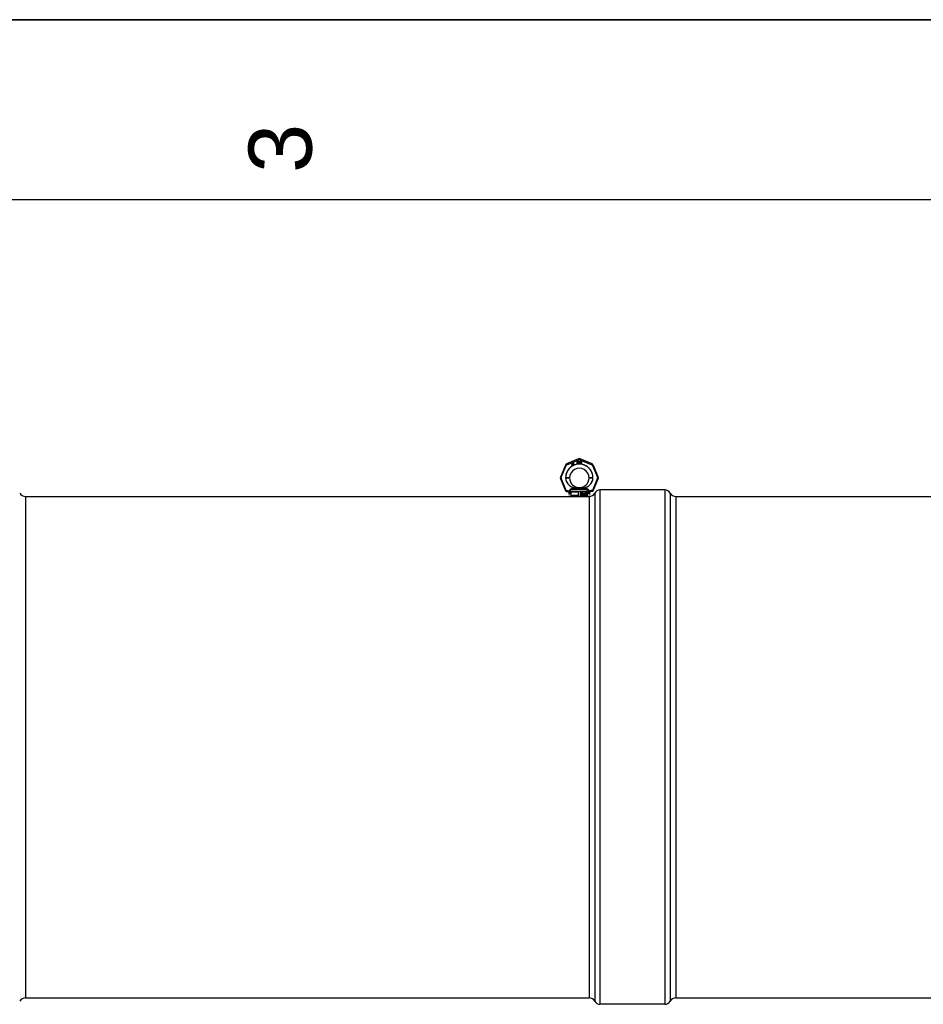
# Model space of a CAD drawing. Header units: millimetres. Extents: x 0 to 297, y 0 to 210.
# Tile 16 of 31: x 97 to 147, y 155 to 210. Entities that reach past the tile are written whole.
import ezdxf

# ---------------------------------------------------------------- set-up
doc = ezdxf.new("R2010")
doc.units = ezdxf.units.MM
doc.header["$LTSCALE"] = 16.335
doc.layers.get('0').update_dxf_attribs({"linetype": 'CONTINUOUS'})
doc.layers.add('001-M31079-X02', color=7, linetype='CONTINUOUS')
doc.layers.add('AXES_REF', color=7, linetype='CONTINUOUS')
doc.styles.add('TEXTSTYLE_2', font='arial.ttf')

# ---------------------------------------------------------------- blocks, each defined once
blk = doc.blocks.new('MARGEA4_BL0', base_point=(148.514, 105.014))
at = {"color": 7, "linetype": 'Continuous'}
for p, q in [((297.014, 210.014), (0.014, 210.014)), ((287.014, 200.014), (10.014, 200.014))]:
    blk.add_line(p, q, dxfattribs=at)
at = {"color": 7, "linetype": 'Continuous', "style": 'TEXTSTYLE_2', "oblique": 0}
blk.add_text('3', height=3.5, rotation=90, dxfattribs=at).set_placement((113.139, 201.514))

msp = doc.modelspace()

# ---------------------------------------------------------------- linework, layer by layer
at = {"color": 7, "linetype": 'Continuous'}
for p, q in [((0, 210), (297, 210)), ((127.835, 183.557), (128.124, 183.557)), ((133.329, 183.557), (182.917, 183.557))]:
    msp.add_line(p, q, dxfattribs=at)
at = {"layer": '001-M31079-X02', "color": 9, "linetype": 'Continuous'}
for p, q in [((127.206, 185.299), (126.931, 184.637)), ((126.976, 184.62), (127.25, 185.282)), ((127.933, 185.639), (127.271, 185.364)), ((127.289, 185.321), (127.952, 185.596)), ((128.007, 185.596), (128.669, 185.321)), ((128.688, 185.364), (128.025, 185.639)), ((128.708, 185.282), (128.983, 184.62)), ((128.753, 185.299), (129.027, 184.637)), ((126.931, 184.545), (127.213, 183.864)), ((127.257, 183.886), (126.976, 184.565)), ((127.222, 184.59), (127.222, 184.595)), ((128.983, 184.565), (128.702, 183.886)), ((128.737, 184.598), (128.737, 184.592)), ((128.745, 183.864), (129.027, 184.545)), ((127.257, 183.836), (127.253, 183.836)), ((127.273, 183.886), (127.257, 183.886)), ((127.257, 183.886), (127.257, 183.836)), ((127.273, 183.836), (127.257, 183.836)), ((127.273, 183.886), (127.273, 183.836)), ((127.44, 183.692), (127.378, 183.692)), ((127.431, 183.834), (127.431, 183.818)), ((128.496, 183.835), (127.462, 183.835)), ((127.592, 183.954), (127.588, 183.988)), ((128.366, 183.954), (127.592, 183.954)), ((127.822, 184.012), (127.825, 183.977)), ((127.822, 184.012), (127.825, 183.977)), ((128.134, 183.977), (128.136, 184.012)), ((128.136, 184.012), (128.134, 183.977)), ((128.371, 183.988), (128.366, 183.954)), ((128.366, 183.954), (128.371, 183.988)), ((128.58, 183.692), (128.518, 183.692)), ((128.527, 183.818), (128.527, 183.834)), ((128.702, 183.886), (128.685, 183.886)), ((128.685, 183.886), (128.685, 183.836)), ((128.702, 183.836), (128.685, 183.836)), ((128.702, 183.886), (128.702, 183.836)), ((128.702, 183.836), (128.705, 183.836))]:
    msp.add_line(p, q, dxfattribs=at)
at = {"layer": '001-M31079-X02', "color": 7, "linetype": 'Continuous'}
for p, q in [((127.566, 185.395), (127.559, 185.312)), ((127.559, 185.312), (127.567, 185.298)), ((127.577, 185.401), (127.566, 185.395)), ((127.567, 185.298), (127.608, 185.322)), ((127.571, 185.319), (127.576, 185.378)), ((127.601, 185.336), (127.571, 185.319)), ((127.576, 185.378), (127.601, 185.336)), ((127.611, 185.342), (127.577, 185.401)), ((127.608, 185.322), (127.625, 185.293)), ((127.629, 185.352), (127.611, 185.342)), ((127.636, 185.338), (127.619, 185.328)), ((127.637, 185.297), (127.619, 185.328)), ((127.625, 185.293), (127.637, 185.293)), ((127.641, 185.394), (127.627, 185.386)), ((127.627, 185.386), (127.632, 185.377)), ((127.636, 185.338), (127.629, 185.352)), ((127.639, 185.417), (127.631, 185.412)), ((127.631, 185.412), (127.641, 185.394)), ((127.646, 185.385), (127.632, 185.377)), ((127.65, 185.399), (127.639, 185.417)), ((127.646, 185.385), (127.672, 185.341)), ((127.669, 185.41), (127.65, 185.399)), ((127.655, 185.39), (127.674, 185.401)), ((127.678, 185.351), (127.655, 185.39)), ((127.669, 185.41), (127.674, 185.401)), ((127.672, 185.341), (127.68, 185.334)), ((127.678, 185.351), (127.683, 185.345)), ((127.68, 185.334), (127.688, 185.333)), ((127.691, 185.343), (127.683, 185.345)), ((127.688, 185.333), (127.694, 185.334)), ((127.701, 185.346), (127.691, 185.343)), ((127.706, 185.337), (127.694, 185.334)), ((127.701, 185.346), (127.706, 185.337)), ((127.848, 185.511), (127.848, 185.391)), ((127.848, 185.511), (127.896, 185.511)), ((127.86, 185.391), (127.848, 185.391)), ((127.86, 185.46), (127.86, 185.499)), ((127.898, 185.499), (127.86, 185.499)), ((127.898, 185.46), (127.86, 185.46)), ((127.86, 185.445), (127.86, 185.391)), ((127.894, 185.445), (127.86, 185.445)), ((127.894, 185.445), (127.91, 185.391)), ((127.906, 185.509), (127.896, 185.511)), ((127.898, 185.499), (127.904, 185.496)), ((127.904, 185.463), (127.898, 185.46)), ((127.904, 185.496), (127.908, 185.491)), ((127.908, 185.468), (127.904, 185.463)), ((127.906, 185.509), (127.914, 185.501)), ((127.914, 185.455), (127.906, 185.45)), ((127.924, 185.391), (127.906, 185.45)), ((127.908, 185.491), (127.91, 185.483)), ((127.91, 185.476), (127.908, 185.468)), ((127.91, 185.483), (127.91, 185.476)), ((127.924, 185.391), (127.91, 185.391)), ((127.914, 185.501), (127.92, 185.491)), ((127.92, 185.465), (127.914, 185.455)), ((127.92, 185.491), (127.922, 185.483)), ((127.922, 185.473), (127.92, 185.465)), ((127.922, 185.483), (127.922, 185.473)), ((127.94, 185.511), (127.94, 185.432)), ((127.94, 185.511), (127.952, 185.511)), ((127.94, 185.432), (127.942, 185.419)), ((127.942, 185.419), (127.946, 185.409)), ((127.946, 185.409), (127.954, 185.399)), ((127.952, 185.511), (127.952, 185.432)), ((127.952, 185.432), (127.954, 185.422)), ((127.954, 185.422), (127.958, 185.414)), ((127.954, 185.399), (127.962, 185.394)), ((127.958, 185.414), (127.964, 185.409)), ((127.972, 185.391), (127.962, 185.394)), ((127.972, 185.406), (127.964, 185.409)), ((127.972, 185.406), (127.98, 185.406)), ((127.98, 185.391), (127.972, 185.391)), ((127.988, 185.409), (127.98, 185.406)), ((127.99, 185.394), (127.98, 185.391)), ((127.994, 185.414), (127.988, 185.409)), ((127.998, 185.399), (127.99, 185.394)), ((127.998, 185.422), (127.994, 185.414)), ((128, 185.432), (127.998, 185.422)), ((128.006, 185.409), (127.998, 185.399)), ((128, 185.511), (128, 185.432)), ((128, 185.511), (128.012, 185.511)), ((128.01, 185.419), (128.006, 185.409)), ((128.01, 185.419), (128.012, 185.432)), ((128.012, 185.511), (128.012, 185.432)), ((128.028, 185.511), (128.028, 185.391)), ((128.028, 185.511), (128.076, 185.511)), ((128.076, 185.391), (128.028, 185.391)), ((128.04, 185.406), (128.04, 185.496)), ((128.076, 185.496), (128.04, 185.496)), ((128.076, 185.406), (128.04, 185.406)), ((128.086, 185.509), (128.076, 185.511)), ((128.076, 185.496), (128.084, 185.493)), ((128.084, 185.409), (128.076, 185.406)), ((128.086, 185.394), (128.076, 185.391)), ((128.084, 185.493), (128.09, 185.488)), ((128.09, 185.414), (128.084, 185.409)), ((128.086, 185.509), (128.094, 185.504)), ((128.094, 185.399), (128.086, 185.394)), ((128.09, 185.488), (128.094, 185.481)), ((128.094, 185.422), (128.09, 185.414)), ((128.094, 185.504), (128.102, 185.493)), ((128.094, 185.481), (128.096, 185.47)), ((128.096, 185.432), (128.094, 185.422)), ((128.102, 185.409), (128.094, 185.399)), ((128.096, 185.47), (128.096, 185.432)), ((128.102, 185.493), (128.106, 185.483)), ((128.106, 185.419), (128.102, 185.409)), ((128.108, 185.47), (128.106, 185.483)), ((128.106, 185.419), (128.108, 185.432)), ((128.108, 185.47), (128.108, 185.432)), ((127.222, 184.598), (127.222, 184.59)), ((127.222, 184.598), (127.222, 184.592)), ((128.737, 184.59), (128.737, 184.598)), ((128.737, 184.59), (128.737, 184.595)), ((127.431, 183.834), (127.431, 183.818)), ((127.462, 183.835), (127.462, 183.819)), ((127.931, 183.797), (127.516, 183.797)), ((127.516, 183.797), (127.516, 183.617)), ((127.931, 183.617), (127.516, 183.617)), ((127.931, 183.617), (127.931, 183.797)), ((128.442, 183.797), (128.027, 183.797)), ((128.027, 183.797), (128.027, 183.617)), ((128.442, 183.617), (128.027, 183.617)), ((128.07, 183.75), (128.103, 183.75)), ((128.07, 183.666), (128.07, 183.75)), ((128.08, 183.666), (128.07, 183.666)), ((128.073, 183.666), (128.073, 183.75)), ((128.104, 183.741), (128.077, 183.741)), ((128.077, 183.741), (128.077, 183.714)), ((128.077, 183.714), (128.104, 183.714)), ((128.101, 183.703), (128.077, 183.703)), ((128.077, 183.703), (128.077, 183.666)), ((128.08, 183.714), (128.08, 183.741)), ((128.08, 183.703), (128.08, 183.666)), ((128.099, 183.703), (128.108, 183.666)), ((128.106, 183.748), (128.1, 183.75)), ((128.101, 183.741), (128.105, 183.739)), ((128.105, 183.716), (128.101, 183.714)), ((128.101, 183.703), (128.111, 183.666)), ((128.109, 183.748), (128.103, 183.75)), ((128.104, 183.741), (128.107, 183.739)), ((128.107, 183.716), (128.104, 183.714)), ((128.107, 183.739), (128.105, 183.739)), ((128.105, 183.739), (128.107, 183.736)), ((128.107, 183.719), (128.105, 183.716)), ((128.107, 183.716), (128.105, 183.716)), ((128.109, 183.748), (128.106, 183.748)), ((128.111, 183.743), (128.106, 183.748)), ((128.106, 183.707), (128.111, 183.71)), ((128.109, 183.707), (128.106, 183.707)), ((128.117, 183.666), (128.106, 183.707)), ((128.107, 183.739), (128.11, 183.736)), ((128.11, 183.736), (128.107, 183.736)), ((128.107, 183.736), (128.108, 183.73)), ((128.108, 183.725), (128.107, 183.719)), ((128.11, 183.719), (128.107, 183.716)), ((128.11, 183.719), (128.107, 183.719)), ((128.111, 183.73), (128.108, 183.73)), ((128.108, 183.725), (128.108, 183.73)), ((128.111, 183.725), (128.108, 183.725)), ((128.12, 183.666), (128.108, 183.666)), ((128.114, 183.743), (128.109, 183.748)), ((128.109, 183.707), (128.114, 183.71)), ((128.12, 183.666), (128.109, 183.707)), ((128.11, 183.736), (128.111, 183.73)), ((128.111, 183.725), (128.11, 183.719)), ((128.114, 183.743), (128.111, 183.743)), ((128.115, 183.736), (128.111, 183.743)), ((128.111, 183.73), (128.111, 183.725)), ((128.111, 183.71), (128.115, 183.718)), ((128.114, 183.71), (128.111, 183.71)), ((128.117, 183.736), (128.114, 183.743)), ((128.114, 183.71), (128.117, 183.718)), ((128.117, 183.736), (128.115, 183.736)), ((128.116, 183.73), (128.115, 183.736)), ((128.115, 183.718), (128.116, 183.723)), ((128.117, 183.718), (128.115, 183.718)), ((128.119, 183.73), (128.116, 183.73)), ((128.116, 183.73), (128.116, 183.723)), ((128.119, 183.723), (128.116, 183.723)), ((128.119, 183.73), (128.117, 183.736)), ((128.117, 183.718), (128.119, 183.723)), ((128.119, 183.73), (128.119, 183.723)), ((128.137, 183.689), (128.127, 183.689)), ((128.127, 183.689), (128.128, 183.682)), ((128.131, 183.682), (128.128, 183.682)), ((128.128, 183.682), (128.132, 183.673)), ((128.13, 183.689), (128.131, 183.682)), ((128.132, 183.737), (128.131, 183.73)), ((128.134, 183.73), (128.131, 183.73)), ((128.131, 183.723), (128.131, 183.73)), ((128.134, 183.723), (128.131, 183.723)), ((128.131, 183.723), (128.132, 183.716)), ((128.131, 183.682), (128.135, 183.673)), ((128.137, 183.744), (128.132, 183.737)), ((128.135, 183.737), (128.132, 183.737)), ((128.135, 183.716), (128.132, 183.716)), ((128.132, 183.716), (128.137, 183.709)), ((128.135, 183.673), (128.132, 183.673)), ((128.132, 183.673), (128.138, 183.667)), ((128.135, 183.737), (128.134, 183.73)), ((128.134, 183.73), (128.134, 183.723)), ((128.134, 183.723), (128.135, 183.716)), ((128.14, 183.744), (128.135, 183.737)), ((128.135, 183.716), (128.14, 183.709)), ((128.136, 183.684), (128.135, 183.689)), ((128.135, 183.673), (128.141, 183.667)), ((128.139, 183.684), (128.136, 183.684)), ((128.14, 183.678), (128.136, 183.684)), ((128.142, 183.748), (128.137, 183.744)), ((128.14, 183.744), (128.137, 183.744)), ((128.14, 183.709), (128.137, 183.709)), ((128.137, 183.709), (128.142, 183.705)), ((128.139, 183.684), (128.137, 183.689)), ((128.138, 183.728), (128.14, 183.734)), ((128.141, 183.728), (128.138, 183.728)), ((128.138, 183.728), (128.138, 183.725)), ((128.141, 183.725), (128.138, 183.725)), ((128.14, 183.719), (128.138, 183.725)), ((128.141, 183.667), (128.138, 183.667)), ((128.138, 183.667), (128.145, 183.666)), ((128.142, 183.678), (128.139, 183.684)), ((128.145, 183.748), (128.14, 183.744)), ((128.14, 183.734), (128.143, 183.737)), ((128.142, 183.734), (128.14, 183.734)), ((128.142, 183.719), (128.14, 183.719)), ((128.143, 183.716), (128.14, 183.719)), ((128.14, 183.709), (128.145, 183.705)), ((128.142, 183.678), (128.14, 183.678)), ((128.145, 183.676), (128.14, 183.678)), ((128.141, 183.728), (128.142, 183.734)), ((128.141, 183.725), (128.141, 183.728)), ((128.142, 183.719), (128.141, 183.725)), ((128.141, 183.667), (128.147, 183.666)), ((128.147, 183.75), (128.142, 183.748)), ((128.145, 183.748), (128.142, 183.748)), ((128.142, 183.734), (128.146, 183.737)), ((128.146, 183.716), (128.142, 183.719)), ((128.145, 183.705), (128.142, 183.705)), ((128.142, 183.705), (128.147, 183.703)), ((128.147, 183.676), (128.142, 183.678)), ((128.143, 183.737), (128.147, 183.739)), ((128.146, 183.737), (128.143, 183.737)), ((128.146, 183.716), (128.143, 183.716)), ((128.147, 183.714), (128.143, 183.716)), ((128.15, 183.75), (128.145, 183.748)), ((128.145, 183.705), (128.15, 183.703)), ((128.157, 183.676), (128.145, 183.676)), ((128.157, 183.666), (128.145, 183.666)), ((128.146, 183.737), (128.15, 183.739)), ((128.15, 183.714), (128.146, 183.716)), ((128.156, 183.75), (128.147, 183.75)), ((128.157, 183.739), (128.147, 183.739)), ((128.157, 183.714), (128.147, 183.714)), ((128.157, 183.703), (128.147, 183.703)), ((128.159, 183.748), (128.153, 183.75)), ((128.154, 183.739), (128.158, 183.737)), ((128.161, 183.712), (128.154, 183.714)), ((128.154, 183.703), (128.159, 183.701)), ((128.159, 183.678), (128.154, 183.676)), ((128.154, 183.666), (128.161, 183.667)), ((128.162, 183.748), (128.156, 183.75)), ((128.157, 183.739), (128.161, 183.737)), ((128.163, 183.712), (128.157, 183.714)), ((128.157, 183.703), (128.162, 183.701)), ((128.162, 183.678), (128.157, 183.676)), ((128.157, 183.666), (128.163, 183.667)), ((128.161, 183.737), (128.158, 183.737)), ((128.158, 183.737), (128.161, 183.734)), ((128.162, 183.748), (128.159, 183.748)), ((128.164, 183.743), (128.159, 183.748)), ((128.162, 183.701), (128.159, 183.701)), ((128.159, 183.701), (128.163, 183.698)), ((128.163, 183.682), (128.159, 183.678)), ((128.162, 183.678), (128.159, 183.678)), ((128.161, 183.737), (128.163, 183.734)), ((128.163, 183.734), (128.161, 183.734)), ((128.161, 183.734), (128.162, 183.73)), ((128.163, 183.712), (128.161, 183.712)), ((128.166, 183.709), (128.161, 183.712)), ((128.161, 183.667), (128.166, 183.671)), ((128.163, 183.667), (128.161, 183.667)), ((128.167, 183.743), (128.162, 183.748)), ((128.162, 183.73), (128.172, 183.73)), ((128.162, 183.701), (128.166, 183.698)), ((128.166, 183.682), (128.162, 183.678)), ((128.163, 183.734), (128.165, 183.73)), ((128.168, 183.709), (128.163, 183.712)), ((128.166, 183.698), (128.163, 183.698)), ((128.163, 183.698), (128.166, 183.693)), ((128.166, 183.687), (128.163, 183.682)), ((128.166, 183.682), (128.163, 183.682)), ((128.163, 183.667), (128.168, 183.671)), ((128.167, 183.743), (128.164, 183.743)), ((128.168, 183.736), (128.164, 183.743)), ((128.168, 183.709), (128.166, 183.709)), ((128.171, 183.701), (128.166, 183.709)), ((128.166, 183.698), (128.168, 183.693)), ((128.168, 183.693), (128.166, 183.693)), ((128.166, 183.687), (128.166, 183.693)), ((128.168, 183.687), (128.166, 183.682)), ((128.168, 183.687), (128.166, 183.687)), ((128.166, 183.671), (128.171, 183.678)), ((128.168, 183.671), (128.166, 183.671)), ((128.171, 183.736), (128.167, 183.743)), ((128.171, 183.736), (128.168, 183.736)), ((128.169, 183.73), (128.168, 183.736)), ((128.173, 183.701), (128.168, 183.709)), ((128.168, 183.693), (128.168, 183.687)), ((128.168, 183.671), (128.173, 183.678)), ((128.172, 183.73), (128.171, 183.736)), ((128.173, 183.701), (128.171, 183.701)), ((128.173, 183.694), (128.171, 183.701)), ((128.171, 183.678), (128.173, 183.685)), ((128.173, 183.678), (128.171, 183.678)), ((128.176, 183.694), (128.173, 183.701)), ((128.176, 183.694), (128.173, 183.694)), ((128.173, 183.694), (128.173, 183.685)), ((128.173, 183.678), (128.176, 183.685)), ((128.176, 183.685), (128.173, 183.685)), ((128.176, 183.685), (128.176, 183.694)), ((128.257, 183.75), (128.243, 183.75)), ((128.243, 183.666), (128.243, 183.75)), ((128.253, 183.666), (128.243, 183.666)), ((128.246, 183.75), (128.246, 183.666)), ((128.253, 183.732), (128.25, 183.732)), ((128.25, 183.732), (128.25, 183.666)), ((128.25, 183.732), (128.268, 183.666)), ((128.253, 183.666), (128.253, 183.732)), ((128.253, 183.732), (128.27, 183.666)), ((128.273, 183.675), (128.254, 183.75)), ((128.275, 183.675), (128.257, 183.75)), ((128.28, 183.666), (128.268, 183.666)), ((128.291, 183.75), (128.273, 183.675)), ((128.275, 183.675), (128.273, 183.675)), ((128.294, 183.75), (128.275, 183.675)), ((128.278, 183.666), (128.295, 183.732)), ((128.28, 183.666), (128.298, 183.732)), ((128.305, 183.75), (128.291, 183.75)), ((128.298, 183.732), (128.295, 183.732)), ((128.295, 183.666), (128.295, 183.732)), ((128.305, 183.666), (128.295, 183.666)), ((128.298, 183.732), (128.298, 183.666)), ((128.303, 183.75), (128.303, 183.666)), ((128.305, 183.666), (128.305, 183.75)), ((128.321, 183.685), (128.312, 183.685)), ((128.312, 183.685), (128.314, 183.68)), ((128.315, 183.737), (128.314, 183.73)), ((128.323, 183.73), (128.314, 183.73)), ((128.316, 183.68), (128.314, 183.68)), ((128.314, 183.68), (128.316, 183.675)), ((128.32, 183.744), (128.315, 183.737)), ((128.318, 183.737), (128.315, 183.737)), ((128.315, 183.685), (128.316, 183.68)), ((128.318, 183.737), (128.316, 183.73)), ((128.316, 183.68), (128.319, 183.675)), ((128.319, 183.675), (128.316, 183.675)), ((128.316, 183.675), (128.32, 183.671)), ((128.323, 183.744), (128.318, 183.737)), ((128.32, 183.682), (128.319, 183.685)), ((128.319, 183.675), (128.323, 183.671)), ((128.325, 183.748), (128.32, 183.744)), ((128.323, 183.744), (128.32, 183.744)), ((128.32, 183.73), (128.322, 183.736)), ((128.323, 183.682), (128.32, 183.682)), ((128.322, 183.678), (128.32, 183.682)), ((128.323, 183.671), (128.32, 183.671)), ((128.32, 183.671), (128.325, 183.667)), ((128.323, 183.682), (128.321, 183.685)), ((128.322, 183.736), (128.326, 183.739)), ((128.325, 183.736), (128.322, 183.736)), ((128.325, 183.678), (128.322, 183.678)), ((128.325, 183.676), (128.322, 183.678)), ((128.328, 183.748), (128.323, 183.744)), ((128.323, 183.73), (128.325, 183.736)), ((128.325, 183.678), (128.323, 183.682)), ((128.323, 183.671), (128.328, 183.667)), ((128.334, 183.75), (128.325, 183.748)), ((128.328, 183.748), (128.325, 183.748)), ((128.325, 183.736), (128.329, 183.739)), ((128.328, 183.676), (128.325, 183.678)), ((128.328, 183.676), (128.325, 183.676)), ((128.331, 183.675), (128.325, 183.676)), ((128.328, 183.667), (128.325, 183.667)), ((128.325, 183.667), (128.33, 183.666)), ((128.326, 183.739), (128.332, 183.741)), ((128.329, 183.739), (128.326, 183.739)), ((128.336, 183.75), (128.328, 183.748)), ((128.334, 183.675), (128.328, 183.676)), ((128.328, 183.667), (128.333, 183.666)), ((128.329, 183.739), (128.335, 183.741)), ((128.343, 183.666), (128.33, 183.666)), ((128.341, 183.675), (128.331, 183.675)), ((128.34, 183.741), (128.332, 183.741)), ((128.34, 183.712), (128.332, 183.712)), ((128.332, 183.705), (128.332, 183.712)), ((128.34, 183.705), (128.332, 183.705)), ((128.339, 183.75), (128.334, 183.75)), ((128.335, 183.712), (128.335, 183.705)), ((128.345, 183.748), (128.336, 183.75)), ((128.337, 183.741), (128.344, 183.739)), ((128.345, 183.716), (128.337, 183.712)), ((128.337, 183.705), (128.345, 183.703)), ((128.348, 183.748), (128.339, 183.75)), ((128.345, 183.676), (128.339, 183.675)), ((128.34, 183.741), (128.346, 183.739)), ((128.348, 183.716), (128.34, 183.712)), ((128.34, 183.705), (128.348, 183.703)), ((128.34, 183.666), (128.345, 183.667)), ((128.348, 183.676), (128.341, 183.675)), ((128.343, 183.666), (128.348, 183.667)), ((128.346, 183.739), (128.344, 183.739)), ((128.344, 183.739), (128.347, 183.736)), ((128.348, 183.748), (128.345, 183.748)), ((128.35, 183.744), (128.345, 183.748)), ((128.347, 183.719), (128.345, 183.716)), ((128.348, 183.716), (128.345, 183.716)), ((128.348, 183.703), (128.345, 183.703)), ((128.345, 183.703), (128.349, 183.7)), ((128.347, 183.678), (128.345, 183.676)), ((128.348, 183.676), (128.345, 183.676)), ((128.345, 183.667), (128.35, 183.671)), ((128.348, 183.667), (128.345, 183.667)), ((128.346, 183.739), (128.35, 183.736)), ((128.35, 183.736), (128.347, 183.736)), ((128.347, 183.736), (128.35, 183.73)), ((128.35, 183.727), (128.347, 183.719)), ((128.35, 183.719), (128.347, 183.719)), ((128.347, 183.709), (128.352, 183.714)), ((128.35, 183.709), (128.347, 183.709)), ((128.354, 183.705), (128.347, 183.709)), ((128.35, 183.682), (128.347, 183.678)), ((128.35, 183.678), (128.347, 183.678)), ((128.353, 183.744), (128.348, 183.748)), ((128.35, 183.719), (128.348, 183.716)), ((128.348, 183.703), (128.351, 183.7)), ((128.35, 183.678), (128.348, 183.676)), ((128.348, 183.667), (128.353, 183.671)), ((128.351, 183.7), (128.349, 183.7)), ((128.349, 183.7), (128.351, 183.693)), ((128.353, 183.744), (128.35, 183.744)), ((128.355, 183.737), (128.35, 183.744)), ((128.35, 183.736), (128.353, 183.73)), ((128.353, 183.73), (128.35, 183.73)), ((128.35, 183.727), (128.35, 183.73)), ((128.353, 183.727), (128.35, 183.719)), ((128.353, 183.727), (128.35, 183.727)), ((128.35, 183.709), (128.355, 183.714)), ((128.356, 183.705), (128.35, 183.709)), ((128.351, 183.685), (128.35, 183.682)), ((128.353, 183.682), (128.35, 183.678)), ((128.353, 183.682), (128.35, 183.682)), ((128.35, 183.671), (128.354, 183.675)), ((128.353, 183.671), (128.35, 183.671)), ((128.351, 183.7), (128.354, 183.693)), ((128.354, 183.693), (128.351, 183.693)), ((128.351, 183.685), (128.351, 183.693)), ((128.354, 183.685), (128.351, 183.685)), ((128.352, 183.714), (128.355, 183.719)), ((128.355, 183.714), (128.352, 183.714)), ((128.358, 183.737), (128.353, 183.744)), ((128.353, 183.73), (128.353, 183.727)), ((128.354, 183.685), (128.353, 183.682)), ((128.353, 183.671), (128.356, 183.675)), ((128.356, 183.705), (128.354, 183.705)), ((128.356, 183.7), (128.354, 183.705)), ((128.354, 183.693), (128.354, 183.685)), ((128.354, 183.675), (128.356, 183.68)), ((128.356, 183.675), (128.354, 183.675)), ((128.358, 183.737), (128.355, 183.737)), ((128.356, 183.73), (128.355, 183.737)), ((128.355, 183.719), (128.356, 183.727)), ((128.355, 183.714), (128.358, 183.719)), ((128.358, 183.719), (128.355, 183.719)), ((128.359, 183.73), (128.356, 183.73)), ((128.356, 183.73), (128.356, 183.727)), ((128.359, 183.727), (128.356, 183.727)), ((128.359, 183.7), (128.356, 183.705)), ((128.359, 183.7), (128.356, 183.7)), ((128.357, 183.693), (128.356, 183.7)), ((128.356, 183.68), (128.357, 183.685)), ((128.356, 183.675), (128.359, 183.68)), ((128.356, 183.68), (128.359, 183.68)), ((128.36, 183.693), (128.357, 183.693)), ((128.357, 183.693), (128.357, 183.685)), ((128.36, 183.685), (128.357, 183.685)), ((128.359, 183.73), (128.358, 183.737)), ((128.358, 183.719), (128.359, 183.727)), ((128.359, 183.727), (128.359, 183.73)), ((128.36, 183.693), (128.359, 183.7)), ((128.359, 183.68), (128.36, 183.685)), ((128.36, 183.685), (128.36, 183.693)), ((128.368, 183.727), (128.367, 183.714)), ((128.37, 183.714), (128.367, 183.714)), ((128.367, 183.701), (128.367, 183.714)), ((128.37, 183.701), (128.367, 183.701)), ((128.367, 183.701), (128.368, 183.689)), ((128.371, 183.736), (128.368, 183.727)), ((128.371, 183.727), (128.368, 183.727)), ((128.371, 183.689), (128.368, 183.689)), ((128.368, 183.689), (128.371, 183.68)), ((128.371, 183.727), (128.37, 183.714)), ((128.37, 183.714), (128.37, 183.701)), ((128.37, 183.701), (128.371, 183.689)), ((128.375, 183.743), (128.371, 183.736)), ((128.374, 183.736), (128.371, 183.736)), ((128.374, 183.736), (128.371, 183.727)), ((128.371, 183.689), (128.374, 183.68)), ((128.374, 183.68), (128.371, 183.68)), ((128.371, 183.68), (128.375, 183.673)), ((128.373, 183.714), (128.375, 183.725)), ((128.381, 183.718), (128.373, 183.71)), ((128.376, 183.714), (128.373, 183.714)), ((128.373, 183.714), (128.373, 183.71)), ((128.376, 183.71), (128.373, 183.71)), ((128.377, 183.743), (128.374, 183.736)), ((128.374, 183.68), (128.377, 183.673)), ((128.381, 183.748), (128.375, 183.743)), ((128.377, 183.743), (128.375, 183.743)), ((128.375, 183.725), (128.376, 183.73)), ((128.377, 183.725), (128.375, 183.725)), ((128.375, 183.696), (128.376, 183.701)), ((128.377, 183.696), (128.375, 183.696)), ((128.375, 183.696), (128.375, 183.691)), ((128.377, 183.691), (128.375, 183.691)), ((128.376, 183.685), (128.375, 183.691)), ((128.377, 183.673), (128.375, 183.673)), ((128.375, 183.673), (128.381, 183.667)), ((128.376, 183.73), (128.378, 183.736)), ((128.379, 183.73), (128.376, 183.73)), ((128.376, 183.714), (128.377, 183.725)), ((128.384, 183.718), (128.376, 183.71)), ((128.376, 183.71), (128.376, 183.714)), ((128.376, 183.701), (128.378, 183.705)), ((128.379, 183.701), (128.376, 183.701)), ((128.379, 183.685), (128.376, 183.685)), ((128.378, 183.68), (128.376, 183.685)), ((128.384, 183.748), (128.377, 183.743)), ((128.377, 183.725), (128.379, 183.73)), ((128.377, 183.696), (128.379, 183.701)), ((128.377, 183.691), (128.377, 183.696)), ((128.379, 183.685), (128.377, 183.691)), ((128.377, 183.673), (128.384, 183.667)), ((128.378, 183.736), (128.382, 183.739)), ((128.381, 183.736), (128.378, 183.736)), ((128.378, 183.705), (128.382, 183.709)), ((128.381, 183.705), (128.378, 183.705)), ((128.381, 183.68), (128.378, 183.68)), ((128.382, 183.676), (128.378, 183.68)), ((128.379, 183.73), (128.381, 183.736)), ((128.379, 183.701), (128.381, 183.705)), ((128.381, 183.68), (128.379, 183.685)), ((128.387, 183.75), (128.381, 183.748)), ((128.384, 183.748), (128.381, 183.748)), ((128.381, 183.736), (128.385, 183.739)), ((128.387, 183.719), (128.381, 183.718)), ((128.384, 183.718), (128.381, 183.718)), ((128.381, 183.705), (128.385, 183.709)), ((128.385, 183.676), (128.381, 183.68)), ((128.384, 183.667), (128.381, 183.667)), ((128.381, 183.667), (128.387, 183.666)), ((128.382, 183.739), (128.386, 183.741)), ((128.385, 183.739), (128.382, 183.739)), ((128.382, 183.709), (128.386, 183.71)), ((128.385, 183.709), (128.382, 183.709)), ((128.385, 183.676), (128.382, 183.676)), ((128.386, 183.675), (128.382, 183.676)), ((128.39, 183.75), (128.384, 183.748)), ((128.39, 183.719), (128.384, 183.718)), ((128.384, 183.667), (128.39, 183.666)), ((128.385, 183.739), (128.389, 183.741)), ((128.385, 183.709), (128.389, 183.71)), ((128.389, 183.675), (128.385, 183.676)), ((128.396, 183.741), (128.386, 183.741)), ((128.397, 183.71), (128.386, 183.71)), ((128.397, 183.675), (128.386, 183.675)), ((128.395, 183.75), (128.387, 183.75)), ((128.396, 183.719), (128.387, 183.719)), ((128.396, 183.666), (128.387, 183.666)), ((128.398, 183.748), (128.392, 183.75)), ((128.393, 183.741), (128.397, 183.739)), ((128.4, 183.718), (128.393, 183.719)), ((128.393, 183.666), (128.4, 183.667)), ((128.401, 183.748), (128.395, 183.75)), ((128.395, 183.71), (128.398, 183.709)), ((128.398, 183.676), (128.395, 183.675)), ((128.396, 183.741), (128.4, 183.739)), ((128.402, 183.718), (128.396, 183.719)), ((128.396, 183.666), (128.402, 183.667)), ((128.4, 183.739), (128.397, 183.739)), ((128.397, 183.739), (128.401, 183.736)), ((128.397, 183.71), (128.401, 183.709)), ((128.401, 183.676), (128.397, 183.675)), ((128.401, 183.748), (128.398, 183.748)), ((128.405, 183.743), (128.398, 183.748)), ((128.401, 183.709), (128.398, 183.709)), ((128.398, 183.709), (128.402, 183.705)), ((128.402, 183.68), (128.398, 183.676)), ((128.401, 183.676), (128.398, 183.676)), ((128.4, 183.739), (128.404, 183.736)), ((128.402, 183.718), (128.4, 183.718)), ((128.406, 183.712), (128.4, 183.718)), ((128.4, 183.667), (128.406, 183.673)), ((128.402, 183.667), (128.4, 183.667)), ((128.407, 183.743), (128.401, 183.748)), ((128.404, 183.736), (128.401, 183.736)), ((128.401, 183.736), (128.403, 183.73)), ((128.401, 183.709), (128.405, 183.705)), ((128.405, 183.68), (128.401, 183.676)), ((128.409, 183.712), (128.402, 183.718)), ((128.405, 183.705), (128.402, 183.705)), ((128.402, 183.705), (128.405, 183.701)), ((128.405, 183.685), (128.402, 183.68)), ((128.405, 183.68), (128.402, 183.68)), ((128.402, 183.667), (128.409, 183.673)), ((128.412, 183.73), (128.403, 183.73)), ((128.404, 183.736), (128.406, 183.73)), ((128.407, 183.743), (128.405, 183.743)), ((128.408, 183.736), (128.405, 183.743)), ((128.405, 183.705), (128.407, 183.701)), ((128.407, 183.701), (128.405, 183.701)), ((128.405, 183.701), (128.406, 183.696)), ((128.406, 183.691), (128.405, 183.685)), ((128.407, 183.685), (128.405, 183.68)), ((128.407, 183.685), (128.405, 183.685)), ((128.406, 183.712), (128.409, 183.712)), ((128.41, 183.707), (128.406, 183.712)), ((128.406, 183.696), (128.409, 183.696)), ((128.406, 183.691), (128.406, 183.696)), ((128.409, 183.691), (128.406, 183.691)), ((128.406, 183.673), (128.41, 183.68)), ((128.409, 183.673), (128.406, 183.673)), ((128.411, 183.736), (128.407, 183.743)), ((128.407, 183.701), (128.409, 183.696)), ((128.409, 183.691), (128.407, 183.685)), ((128.411, 183.736), (128.408, 183.736)), ((128.41, 183.73), (128.408, 183.736)), ((128.412, 183.707), (128.409, 183.712)), ((128.409, 183.696), (128.409, 183.691)), ((128.409, 183.673), (128.412, 183.68)), ((128.412, 183.707), (128.41, 183.707)), ((128.412, 183.698), (128.41, 183.707)), ((128.41, 183.68), (128.412, 183.689)), ((128.412, 183.68), (128.41, 183.68)), ((128.412, 183.73), (128.411, 183.736)), ((128.415, 183.698), (128.412, 183.707)), ((128.415, 183.698), (128.412, 183.698)), ((128.412, 183.698), (128.412, 183.689)), ((128.415, 183.689), (128.412, 183.689)), ((128.412, 183.68), (128.415, 183.689)), ((128.415, 183.689), (128.415, 183.698)), ((128.442, 183.617), (128.442, 183.797)), ((128.496, 183.835), (128.496, 183.819)), ((128.527, 183.834), (128.527, 183.818)), ((128.58, 183.557), (127.378, 183.557))]:
    msp.add_line(p, q, dxfattribs=at)
at = {"layer": '001-M31079-X02', "color": 9, "linetype": 'Continuous'}
for centre, radius, start, end in [((127.317, 185.253), 0.12, 112.5, 157.5), ((127.979, 184.598), 0.757, 359.9999, 180.0001), ((127.317, 185.255), 0.0721, 112.5027, 157.4973), ((127.979, 185.528), 0.12, 67.5, 112.5), ((127.979, 185.529), 0.0721, 67.5027, 112.4973), ((128.642, 185.255), 0.0721, 22.5027, 67.4973), ((128.642, 185.253), 0.12, 22.5, 67.5), ((127.042, 184.591), 0.12, 157.5, 202.5), ((127.042, 184.592), 0.0721, 157.5027, 202.4973), ((127.979, 184.591), 0.541, 180.6298, 359.3702), ((128.916, 184.592), 0.0721, 337.5027, 22.4973), ((128.916, 184.591), 0.12, 337.5, 22.5), ((127.257, 183.884), 0.0481, 202.5, 270), ((127.979, 250.28), 66.269, 269.86427, 270.13573), ((128.702, 183.884), 0.0481, 270, 337.5)]:
    msp.add_arc(centre, radius, start, end, dxfattribs=at)
at = {"layer": '001-M31079-X02', "color": 7, "linetype": 'Continuous'}
msp.add_arc((127.979, 184.591), 0.541, 359.3702, 180.6298, dxfattribs=at)
at = {"layer": '001-M31079-X02', "color": 9, "linetype": 'Continuous'}
for points, knots in [([(127.206, 185.299), (127.207, 185.301), (127.212, 185.297), (127.217, 185.296), (127.222, 185.294), (127.228, 185.291), (127.235, 185.288), (127.243, 185.285), (127.248, 185.283), (127.25, 185.282)], [0, 0, 0, 0, 0.134296, 0.234027, 0.357, 0.499553, 0.657434, 0.825927, 1, 1, 1, 1]), ([(127.289, 185.321), (127.288, 185.324), (127.286, 185.329), (127.283, 185.336), (127.28, 185.343), (127.278, 185.349), (127.276, 185.354), (127.273, 185.358), (127.273, 185.365), (127.271, 185.364)], [0, 0, 0, 0, 0.175082, 0.34414, 0.502227, 0.644724, 0.767468, 0.866877, 1, 1, 1, 1]), ([(127.933, 185.639), (127.935, 185.639), (127.935, 185.633), (127.938, 185.629), (127.94, 185.623), (127.943, 185.617), (127.946, 185.61), (127.949, 185.603), (127.951, 185.598), (127.952, 185.596)], [0, 0, 0, 0, 0.133122, 0.23253, 0.355273, 0.497769, 0.655854, 0.824911, 1, 1, 1, 1]), ([(128.007, 185.596), (128.008, 185.598), (128.01, 185.603), (128.013, 185.61), (128.016, 185.617), (128.018, 185.623), (128.021, 185.629), (128.023, 185.633), (128.023, 185.639), (128.025, 185.639)], [0, 0, 0, 0, 0.175081, 0.344139, 0.502226, 0.644723, 0.767468, 0.866876, 1, 1, 1, 1]), ([(128.688, 185.364), (128.686, 185.365), (128.686, 185.358), (128.683, 185.354), (128.681, 185.349), (128.678, 185.343), (128.675, 185.336), (128.672, 185.329), (128.67, 185.324), (128.669, 185.321)], [0, 0, 0, 0, 0.133122, 0.232529, 0.355273, 0.497768, 0.655853, 0.82491, 1, 1, 1, 1]), ([(128.753, 185.299), (128.752, 185.301), (128.747, 185.297), (128.742, 185.296), (128.736, 185.294), (128.73, 185.291), (128.723, 185.288), (128.716, 185.285), (128.711, 185.283), (128.708, 185.282)], [0, 0, 0, 0, 0.134296, 0.234027, 0.357, 0.499554, 0.657434, 0.825927, 1, 1, 1, 1]), ([(126.976, 184.62), (126.973, 184.621), (126.968, 184.623), (126.961, 184.626), (126.954, 184.629), (126.948, 184.631), (126.942, 184.633), (126.937, 184.634), (126.932, 184.639), (126.931, 184.637)], [0, 0, 0, 0, 0.174066, 0.34256, 0.500442, 0.642997, 0.765971, 0.865703, 1, 1, 1, 1]), ([(126.976, 184.565), (126.973, 184.564), (126.968, 184.562), (126.961, 184.558), (126.954, 184.555), (126.947, 184.553), (126.942, 184.55), (126.937, 184.548), (126.935, 184.546), (126.931, 184.546), (126.931, 184.545)], [0, 0, 0, 0, 0.172813, 0.340679, 0.498422, 0.641178, 0.764549, 0.864741, 0.938687, 1, 1, 1, 1]), ([(127.438, 184.591), (127.438, 184.593), (127.431, 184.592), (127.424, 184.594), (127.413, 184.594), (127.401, 184.595), (127.385, 184.595), (127.367, 184.596), (127.347, 184.597), (127.325, 184.597), (127.3, 184.597), (127.275, 184.598), (127.249, 184.598), (127.231, 184.598), (127.222, 184.598)], [0, 0, 0, 0, 0.02982, 0.064811, 0.111629, 0.171497, 0.24316, 0.326315, 0.419777, 0.524502, 0.635428, 0.753215, 0.877723, 1, 1, 1, 1]), ([(127.222, 184.598), (127.231, 184.598), (127.248, 184.598), (127.273, 184.598), (127.297, 184.597), (127.321, 184.597), (127.342, 184.597), (127.363, 184.596), (127.381, 184.596), (127.397, 184.595), (127.411, 184.594), (127.423, 184.594), (127.43, 184.592), (127.438, 184.593), (127.438, 184.591)], [0, 0, 0, 0, 0.119326, 0.238323, 0.350682, 0.456135, 0.557526, 0.651234, 0.73688, 0.812698, 0.878047, 0.929721, 0.967962, 1, 1, 1, 1]), ([(127.222, 184.59), (127.222, 184.551), (127.233, 184.473), (127.273, 184.363), (127.335, 184.264), (127.413, 184.18), (127.505, 184.113), (127.606, 184.063), (127.713, 184.029), (127.786, 184.016), (127.822, 184.012)], [0, 0, 0, 0, 0.128514, 0.256351, 0.383132, 0.508688, 0.633005, 0.756182, 0.878418, 1, 1, 1, 1]), ([(127.222, 184.59), (127.235, 184.59), (127.261, 184.59), (127.301, 184.59), (127.339, 184.59), (127.372, 184.589), (127.397, 184.589), (127.413, 184.588), (127.422, 184.587), (127.429, 184.587), (127.434, 184.586), (127.437, 184.586), (127.438, 184.585), (127.438, 184.585)], [0, 0, 0, 0, 0.180599, 0.365648, 0.544134, 0.703923, 0.834152, 0.885712, 0.927562, 0.95952, 0.981825, 0.994942, 1, 1, 1, 1]), ([(128.136, 184.012), (128.173, 184.016), (128.246, 184.029), (128.352, 184.063), (128.453, 184.113), (128.545, 184.18), (128.624, 184.264), (128.686, 184.363), (128.726, 184.473), (128.736, 184.551), (128.737, 184.59)], [0, 0, 0, 0, 0.121582, 0.243818, 0.366995, 0.491312, 0.616868, 0.743649, 0.871486, 1, 1, 1, 1]), ([(128.737, 184.598), (128.728, 184.598), (128.711, 184.598), (128.685, 184.598), (128.661, 184.597), (128.638, 184.597), (128.616, 184.597), (128.596, 184.596), (128.578, 184.596), (128.561, 184.595), (128.547, 184.594), (128.536, 184.594), (128.528, 184.592), (128.52, 184.593), (128.52, 184.591)], [0, 0, 0, 0, 0.119325, 0.238322, 0.350682, 0.456135, 0.557526, 0.651234, 0.736879, 0.812698, 0.878046, 0.929721, 0.967962, 1, 1, 1, 1]), ([(128.52, 184.591), (128.52, 184.593), (128.528, 184.592), (128.534, 184.594), (128.545, 184.594), (128.558, 184.595), (128.573, 184.595), (128.591, 184.596), (128.612, 184.597), (128.634, 184.597), (128.658, 184.597), (128.684, 184.598), (128.71, 184.598), (128.728, 184.598), (128.737, 184.598)], [0, 0, 0, 0, 0.02982, 0.064811, 0.11163, 0.171497, 0.243161, 0.326316, 0.419778, 0.524502, 0.635429, 0.753216, 0.877724, 1, 1, 1, 1]), ([(128.737, 184.59), (128.724, 184.59), (128.697, 184.59), (128.658, 184.59), (128.62, 184.59), (128.586, 184.589), (128.561, 184.589), (128.545, 184.588), (128.536, 184.587), (128.529, 184.587), (128.524, 184.586), (128.522, 184.586), (128.52, 184.585), (128.52, 184.585)], [0, 0, 0, 0, 0.180599, 0.365648, 0.544134, 0.703923, 0.834152, 0.885712, 0.927562, 0.95952, 0.981825, 0.994942, 1, 1, 1, 1]), ([(128.983, 184.62), (128.985, 184.621), (128.99, 184.623), (128.998, 184.626), (129.005, 184.629), (129.011, 184.631), (129.016, 184.633), (129.021, 184.634), (129.026, 184.639), (129.027, 184.637)], [0, 0, 0, 0, 0.174075, 0.34257, 0.50045, 0.643003, 0.765976, 0.865706, 1, 1, 1, 1]), ([(128.983, 184.565), (128.985, 184.564), (128.99, 184.562), (128.998, 184.558), (129.005, 184.555), (129.011, 184.553), (129.017, 184.55), (129.021, 184.548), (129.024, 184.546), (129.028, 184.546), (129.027, 184.545)], [0, 0, 0, 0, 0.172803, 0.34067, 0.498414, 0.641172, 0.764544, 0.864738, 0.938685, 1, 1, 1, 1]), ([(127.257, 183.886), (127.254, 183.885), (127.249, 183.883), (127.242, 183.88), (127.235, 183.877), (127.228, 183.874), (127.223, 183.871), (127.218, 183.869), (127.216, 183.868), (127.212, 183.867), (127.212, 183.866)], [0, 0, 0, 0, 0.170873, 0.339252, 0.497899, 0.640755, 0.764161, 0.864579, 0.938644, 1, 1, 1, 1]), ([(127.273, 183.886), (127.282, 183.886), (127.298, 183.885), (127.324, 183.881), (127.348, 183.873), (127.371, 183.863), (127.393, 183.85), (127.414, 183.835), (127.426, 183.824), (127.431, 183.818)], [0, 0, 0, 0, 0.142409, 0.286032, 0.430381, 0.574801, 0.718483, 0.860524, 1, 1, 1, 1]), ([(127.273, 183.836), (127.294, 183.836), (127.334, 183.829), (127.38, 183.803), (127.409, 183.775), (127.426, 183.75), (127.437, 183.722), (127.44, 183.702), (127.44, 183.692)], [0, 0, 0, 0, 0.25143, 0.503272, 0.628972, 0.753715, 0.877314, 1, 1, 1, 1]), ([(127.588, 183.988), (127.579, 183.987), (127.563, 183.984), (127.539, 183.977), (127.518, 183.968), (127.499, 183.957), (127.483, 183.945), (127.469, 183.931), (127.457, 183.917), (127.447, 183.901), (127.44, 183.885), (127.434, 183.868), (127.431, 183.851), (127.431, 183.839), (127.431, 183.834)], [0, 0, 0, 0, 0.107248, 0.208031, 0.302685, 0.392012, 0.476842, 0.557967, 0.636039, 0.71167, 0.785547, 0.858189, 0.929779, 1, 1, 1, 1]), ([(127.431, 183.834), (127.434, 183.834), (127.44, 183.834), (127.449, 183.834), (127.456, 183.834), (127.46, 183.835), (127.462, 183.835)], [0, 0, 0, 0, 0.304503, 0.5896, 0.826919, 1, 1, 1, 1]), ([(127.431, 183.818), (127.434, 183.818), (127.44, 183.818), (127.449, 183.818), (127.456, 183.819), (127.46, 183.819), (127.462, 183.819)], [0, 0, 0, 0, 0.292513, 0.575188, 0.818321, 1, 1, 1, 1]), ([(127.462, 183.819), (127.46, 183.819), (127.456, 183.819), (127.449, 183.818), (127.44, 183.818), (127.434, 183.818), (127.431, 183.818)], [0, 0, 0, 0, 0.181684, 0.424818, 0.707491, 1, 1, 1, 1]), ([(127.44, 183.692), (127.442, 183.701), (127.444, 183.719), (127.444, 183.745), (127.441, 183.771), (127.437, 183.795), (127.433, 183.811), (127.431, 183.818)], [0, 0, 0, 0, 0.207564, 0.421591, 0.628947, 0.822617, 1, 1, 1, 1]), ([(127.462, 183.819), (127.463, 183.807), (127.462, 183.784), (127.457, 183.751), (127.45, 183.72), (127.444, 183.701), (127.44, 183.692)], [0, 0, 0, 0, 0.273916, 0.536495, 0.779955, 1, 1, 1, 1]), ([(127.44, 183.692), (127.444, 183.701), (127.45, 183.72), (127.457, 183.751), (127.462, 183.784), (127.463, 183.807), (127.462, 183.819)], [0, 0, 0, 0, 0.220045, 0.463505, 0.726083, 1, 1, 1, 1]), ([(127.592, 183.954), (127.576, 183.952), (127.551, 183.946), (127.521, 183.932), (127.501, 183.918), (127.484, 183.901), (127.471, 183.881), (127.463, 183.858), (127.462, 183.843), (127.462, 183.835)], [0, 0, 0, 0, 0.258475, 0.385509, 0.510919, 0.63479, 0.757331, 0.878888, 1, 1, 1, 1]), ([(127.822, 184.012), (127.798, 184.01), (127.747, 184.006), (127.669, 183.998), (127.615, 183.991), (127.588, 183.988)], [0, 0, 0, 0, 0.313983, 0.64732, 1, 1, 1, 1]), ([(127.592, 183.954), (127.631, 183.958), (127.708, 183.967), (127.786, 183.975), (127.825, 183.977)], [0, 0, 0, 0, 0.500713, 1, 1, 1, 1]), ([(128.136, 184.012), (128.101, 184.012), (128.032, 184.012), (127.927, 184.012), (127.858, 184.012), (127.822, 184.012)], [0, 0, 0, 0, 0.341255, 0.65875, 1, 1, 1, 1]), ([(128.134, 183.977), (128.108, 183.979), (128.057, 183.982), (127.979, 183.984), (127.902, 183.982), (127.851, 183.979), (127.825, 183.977)], [0, 0, 0, 0, 0.250568, 0.5, 0.749432, 1, 1, 1, 1]), ([(128.366, 183.954), (128.328, 183.958), (128.25, 183.967), (128.173, 183.975), (128.134, 183.977)], [0, 0, 0, 0, 0.500713, 1, 1, 1, 1]), ([(128.371, 183.988), (128.343, 183.991), (128.29, 183.998), (128.212, 184.006), (128.161, 184.01), (128.136, 184.012)], [0, 0, 0, 0, 0.35268, 0.686017, 1, 1, 1, 1]), ([(128.366, 183.954), (128.383, 183.952), (128.408, 183.946), (128.437, 183.932), (128.458, 183.918), (128.474, 183.901), (128.487, 183.881), (128.495, 183.858), (128.497, 183.843), (128.496, 183.835)], [0, 0, 0, 0, 0.258475, 0.385509, 0.510919, 0.63479, 0.757331, 0.878888, 1, 1, 1, 1]), ([(128.527, 183.834), (128.528, 183.839), (128.527, 183.851), (128.524, 183.868), (128.519, 183.885), (128.511, 183.901), (128.502, 183.917), (128.49, 183.931), (128.476, 183.945), (128.459, 183.957), (128.44, 183.968), (128.419, 183.977), (128.396, 183.984), (128.379, 183.987), (128.371, 183.988)], [0, 0, 0, 0, 0.070278, 0.141913, 0.214561, 0.288425, 0.364052, 0.442118, 0.52324, 0.608071, 0.697382, 0.792005, 0.892756, 1, 1, 1, 1]), ([(128.527, 183.834), (128.524, 183.834), (128.518, 183.834), (128.51, 183.834), (128.502, 183.834), (128.498, 183.835), (128.496, 183.835)], [0, 0, 0, 0, 0.304503, 0.5896, 0.826919, 1, 1, 1, 1]), ([(128.518, 183.692), (128.515, 183.701), (128.509, 183.72), (128.501, 183.751), (128.497, 183.784), (128.496, 183.807), (128.496, 183.819)], [0, 0, 0, 0, 0.220045, 0.463505, 0.726083, 1, 1, 1, 1]), ([(128.496, 183.819), (128.496, 183.807), (128.497, 183.784), (128.501, 183.751), (128.509, 183.72), (128.515, 183.701), (128.518, 183.692)], [0, 0, 0, 0, 0.273917, 0.536495, 0.779955, 1, 1, 1, 1]), ([(128.527, 183.818), (128.524, 183.818), (128.518, 183.818), (128.51, 183.818), (128.502, 183.819), (128.498, 183.819), (128.496, 183.819)], [0, 0, 0, 0, 0.292512, 0.575186, 0.818319, 1, 1, 1, 1]), ([(128.496, 183.819), (128.498, 183.819), (128.502, 183.819), (128.51, 183.818), (128.518, 183.818), (128.524, 183.818), (128.527, 183.818)], [0, 0, 0, 0, 0.181684, 0.424818, 0.707491, 1, 1, 1, 1]), ([(128.527, 183.818), (128.525, 183.811), (128.521, 183.795), (128.517, 183.771), (128.515, 183.745), (128.515, 183.718), (128.517, 183.701), (128.518, 183.692)], [0, 0, 0, 0, 0.178771, 0.371864, 0.578833, 0.792671, 1, 1, 1, 1]), ([(128.685, 183.836), (128.665, 183.836), (128.624, 183.829), (128.579, 183.803), (128.55, 183.775), (128.533, 183.75), (128.521, 183.722), (128.518, 183.702), (128.518, 183.692)], [0, 0, 0, 0, 0.25143, 0.503272, 0.628972, 0.753715, 0.877314, 1, 1, 1, 1]), ([(128.527, 183.818), (128.533, 183.824), (128.545, 183.835), (128.565, 183.85), (128.587, 183.863), (128.611, 183.873), (128.635, 183.881), (128.66, 183.885), (128.677, 183.886), (128.685, 183.886)], [0, 0, 0, 0, 0.139407, 0.281547, 0.425273, 0.569753, 0.714131, 0.857816, 1, 1, 1, 1]), ([(128.746, 183.866), (128.746, 183.867), (128.743, 183.868), (128.74, 183.869), (128.735, 183.871), (128.73, 183.874), (128.724, 183.877), (128.717, 183.88), (128.709, 183.883), (128.704, 183.885), (128.702, 183.886)], [0, 0, 0, 0, 0.061337, 0.135484, 0.235635, 0.358902, 0.501737, 0.65946, 0.827349, 1, 1, 1, 1])]:
    msp.add_open_spline(points, degree=3, knots=knots, dxfattribs=at)
at = {"layer": '001-M31079-X02', "color": 7, "linetype": 'Continuous'}
for points, knots in [([(128.737, 184.598), (128.737, 184.621), (128.735, 184.666), (128.725, 184.733), (128.71, 184.8), (128.689, 184.864), (128.662, 184.927), (128.63, 184.987), (128.593, 185.044), (128.55, 185.097), (128.503, 185.146), (128.452, 185.191), (128.397, 185.231), (128.339, 185.266), (128.277, 185.295), (128.214, 185.319), (128.148, 185.337), (128.081, 185.349), (128.013, 185.355), (127.945, 185.355), (127.877, 185.349), (127.811, 185.337), (127.745, 185.319), (127.681, 185.295), (127.62, 185.266), (127.562, 185.231), (127.507, 185.191), (127.455, 185.146), (127.408, 185.097), (127.366, 185.044), (127.328, 184.987), (127.296, 184.927), (127.269, 184.864), (127.248, 184.8), (127.233, 184.733), (127.224, 184.666), (127.222, 184.621), (127.222, 184.598)], [0, 0, 0, 0, 0.028575, 0.057156, 0.085737, 0.114317, 0.142895, 0.171472, 0.200048, 0.228622, 0.257194, 0.285764, 0.314333, 0.342901, 0.371466, 0.400031, 0.428594, 0.457157, 0.485719, 0.514281, 0.542844, 0.571406, 0.59997, 0.628535, 0.6571, 0.685667, 0.714236, 0.742807, 0.771379, 0.799953, 0.828529, 0.857106, 0.885684, 0.914264, 0.942844, 0.971426, 1, 1, 1, 1]), ([(127.222, 184.59), (127.222, 184.574), (127.224, 184.542), (127.231, 184.494), (127.244, 184.446), (127.261, 184.398), (127.282, 184.351), (127.309, 184.306), (127.34, 184.262), (127.376, 184.221), (127.415, 184.182), (127.46, 184.146), (127.508, 184.114), (127.561, 184.085), (127.618, 184.06), (127.68, 184.039), (127.749, 184.022), (127.797, 184.015), (127.822, 184.012)], [0, 0, 0, 0, 0.052181, 0.105354, 0.159651, 0.215126, 0.271704, 0.32921, 0.387812, 0.447543, 0.508501, 0.570744, 0.634508, 0.700129, 0.768169, 0.839498, 0.915758, 1, 1, 1, 1]), ([(128.136, 184.012), (128.162, 184.015), (128.21, 184.022), (128.278, 184.039), (128.341, 184.06), (128.398, 184.085), (128.45, 184.114), (128.499, 184.146), (128.543, 184.182), (128.583, 184.221), (128.619, 184.262), (128.65, 184.306), (128.676, 184.351), (128.698, 184.398), (128.715, 184.446), (128.727, 184.494), (128.734, 184.542), (128.736, 184.574), (128.737, 184.59)], [0, 0, 0, 0, 0.084241, 0.160502, 0.23183, 0.299871, 0.365492, 0.429256, 0.491499, 0.552457, 0.612188, 0.67079, 0.728296, 0.784874, 0.84035, 0.894647, 0.94782, 1, 1, 1, 1]), ([(127.431, 183.834), (127.431, 183.839), (127.431, 183.851), (127.434, 183.868), (127.44, 183.885), (127.447, 183.901), (127.457, 183.917), (127.469, 183.931), (127.483, 183.945), (127.499, 183.957), (127.518, 183.968), (127.539, 183.977), (127.563, 183.984), (127.579, 183.987), (127.588, 183.988)], [0, 0, 0, 0, 0.071456, 0.143201, 0.215645, 0.289352, 0.3649, 0.44284, 0.523767, 0.608375, 0.697396, 0.791631, 0.892104, 1, 1, 1, 1]), ([(127.588, 183.988), (127.615, 183.991), (127.669, 183.998), (127.747, 184.006), (127.798, 184.01), (127.822, 184.012)], [0, 0, 0, 0, 0.352866, 0.686157, 1, 1, 1, 1]), ([(128.136, 184.012), (128.161, 184.01), (128.212, 184.006), (128.29, 183.998), (128.343, 183.991), (128.371, 183.988)], [0, 0, 0, 0, 0.313843, 0.647134, 1, 1, 1, 1]), ([(128.371, 183.988), (128.379, 183.987), (128.396, 183.984), (128.419, 183.977), (128.44, 183.968), (128.459, 183.957), (128.476, 183.945), (128.49, 183.931), (128.502, 183.917), (128.511, 183.901), (128.519, 183.885), (128.524, 183.868), (128.527, 183.851), (128.528, 183.839), (128.527, 183.834)], [0, 0, 0, 0, 0.107937, 0.208445, 0.302691, 0.391707, 0.476314, 0.557239, 0.635179, 0.710727, 0.784434, 0.856863, 0.928573, 1, 1, 1, 1]), ([(128.685, 183.886), (128.678, 183.886), (128.663, 183.885), (128.641, 183.882), (128.62, 183.876), (128.599, 183.868), (128.579, 183.858), (128.56, 183.847), (128.542, 183.833), (128.532, 183.823), (128.527, 183.818)], [0, 0, 0, 0, 0.124494, 0.250195, 0.376575, 0.50318, 0.629613, 0.755198, 0.878796, 1, 1, 1, 1])]:
    msp.add_open_spline(points, degree=3, knots=knots, dxfattribs=at)
at = {"layer": 'AXES_REF', "color": 9, "linetype": 'Continuous'}
for p, q in [((128.838, 183.748), (128.838, 155.548)), ((129.121, 183.918), (129.121, 155.379)), ((132.728, 183.918), (132.728, 155.379)), ((133.011, 183.748), (133.011, 155.548)), ((97.265, 183.557), (97.265, 155.739)), ((128.52, 183.557), (128.52, 155.739)), ((133.329, 183.557), (133.329, 155.739))]:
    msp.add_line(p, q, dxfattribs=at)
at = {"layer": 'AXES_REF', "color": 7, "linetype": 'Continuous'}
for p, q in [((132.728, 183.918), (129.121, 183.918)), ((97.265, 183.557), (127.835, 183.557)), ((128.124, 183.557), (128.52, 183.557)), ((97.265, 155.739), (128.52, 155.739)), ((133.329, 155.739), (192.354, 155.739)), ((132.728, 155.379), (129.121, 155.379))]:
    msp.add_line(p, q, dxfattribs=at)
for centre, radius, start, end in [((97.265, 183.918), 0.361, 208.0725, 270), ((128.52, 183.918), 0.361, 270, 331.9275), ((129.121, 183.597), 0.321, 90, 151.9275), ((132.728, 183.597), 0.321, 28.0725, 90), ((133.329, 183.918), 0.361, 208.0725, 270), ((97.265, 155.379), 0.361, 90, 151.9275), ((128.52, 155.379), 0.361, 28.0725, 90), ((133.329, 155.379), 0.361, 90, 151.9275), ((129.121, 155.699), 0.321, 208.0725, 270), ((132.728, 155.699), 0.321, 270, 331.9275)]:
    msp.add_arc(centre, radius, start, end, dxfattribs=at)

# ---------------------------------------------------------------- block references
at = {"color": 7, "linetype": 'Continuous'}
msp.add_blockref('MARGEA4_BL0', (148.514, 105.014), dxfattribs=at)

doc.saveas('drawing.dxf')
